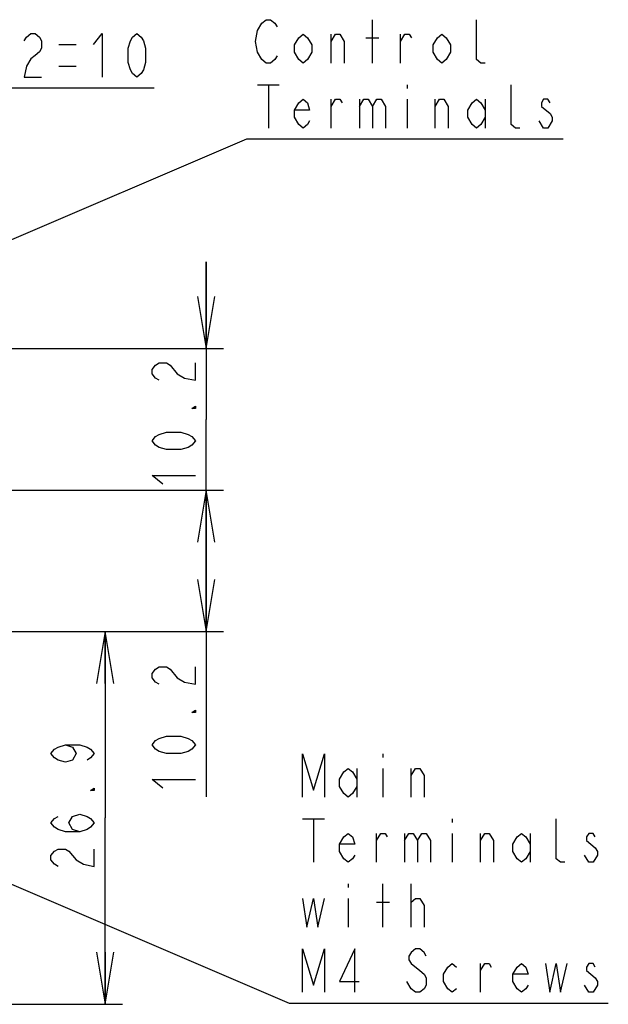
# Model space of a CAD drawing. Extents: x 36 to 422, y 13 to 287.
# Tile 12 of 16: x 292 to 326, y 69 to 126. Entities that reach past the tile are written whole.
import ezdxf

# ---------------------------------------------------------------- set-up
doc = ezdxf.new("R2010")
doc.units = 0
doc.header["$LTSCALE"] = 23.1
doc.layers.get('0').update_dxf_attribs({"linetype": 'CONTINUOUS'})
doc.layers.add('ALL_DIM', color=7, linetype='CONTINUOUS')
doc.layers.add('ALL_NOTE', color=7, linetype='CONTINUOUS')
doc.dimstyles.get("Standard").update_dxf_attribs({"dimtxt": 2.5, "dimasz": 2.5, "dimexe": 1.25, "dimexo": 0.625, "dimtad": 1, "dimcen": 2.5, "dimazin": 3, "dimtfac": 1, "dimtmove": 0, "dimatfit": 3})

# ---------------------------------------------------------------- blocks, each defined once
blk = doc.blocks.new('_OPEN')
at = {"color": 0, "linetype": 'BYBLOCK'}
for p, q in [((0, 0), (-1, 0.167)), ((-1, -0.167), (0, 0)), ((-1, 0), (0, 0))]:
    blk.add_line(p, q, dxfattribs=at)
blk = doc.blocks.new('*D25')
at = {"layer": 'ALL_DIM', "color": 2, "linetype": 'CONTINUOUS'}
for p, q in [((278.21, 91.3), (278.21, 123.095)), ((286.21, 91.3), (286.21, 123.095)), ((278.21, 122.095), (282.21, 122.095)), ((286.21, 122.095), (282.21, 122.095)), ((282.21, 122.095), (300.053, 122.095))]:
    blk.add_line(p, q, dxfattribs=at)
at = {"layer": 'ALL_DIM', "color": 2, "linetype": 'CONTINUOUS', "xscale": 3, "yscale": 3, "zscale": 3, "rotation": 180}
blk.add_blockref('_OPEN', (278.21, 122.095), dxfattribs=at)
at = {"layer": 'ALL_DIM', "color": 2, "linetype": 'CONTINUOUS', "xscale": 3, "yscale": 3, "zscale": 3}
blk.add_blockref('_OPEN', (286.21, 122.095), dxfattribs=at)
blk = doc.blocks.new('*D30')
at = {"layer": 'ALL_DIM', "color": 2, "linetype": 'CONTINUOUS'}
for p, q in [((286.486, 90.737), (298.219, 90.737)), ((297.219, 90.737), (297.219, 79.991)), ((297.219, 69.245), (297.219, 79.991)), ((283.236, 69.245), (298.219, 69.245))]:
    blk.add_line(p, q, dxfattribs=at)
at = {"layer": 'ALL_DIM', "color": 2, "linetype": 'CONTINUOUS', "xscale": 3, "yscale": 3, "zscale": 3}
for p, rotation in [((297.219, 90.737), 90), ((297.219, 69.245), 270)]:
    blk.add_blockref('_OPEN', p, dxfattribs=dict(at, rotation=rotation))
blk = doc.blocks.new('*D31')
at = {"layer": 'ALL_DIM', "color": 2, "linetype": 'CONTINUOUS'}
for p, q in [((271.17, 98.897), (304.05, 98.897)), ((303.05, 98.897), (303.05, 94.817)), ((303.05, 90.737), (303.05, 94.817)), ((303.05, 94.817), (303.05, 81.206)), ((286.486, 90.737), (304.05, 90.737))]:
    blk.add_line(p, q, dxfattribs=at)
at = {"layer": 'ALL_DIM', "color": 2, "linetype": 'CONTINUOUS', "xscale": 3, "yscale": 3, "zscale": 3}
for p, rotation in [((303.05, 98.897), 90), ((303.05, 90.737), 270)]:
    blk.add_blockref('_OPEN', p, dxfattribs=dict(at, rotation=rotation))
blk = doc.blocks.new('*D32')
at = {"layer": 'ALL_DIM', "color": 2, "linetype": 'CONTINUOUS'}
for p, q in [((303.05, 107.057), (303.05, 112.057)), ((303.05, 112.057), (303.05, 102.977)), ((264.558, 107.057), (304.05, 107.057)), ((303.05, 93.897), (303.05, 102.977)), ((271.17, 98.897), (304.05, 98.897)), ((303.05, 98.897), (303.05, 93.897))]:
    blk.add_line(p, q, dxfattribs=at)
at = {"layer": 'ALL_DIM', "color": 2, "linetype": 'CONTINUOUS', "xscale": 3, "yscale": 3, "zscale": 3}
for p, rotation in [((303.05, 107.057), 270), ((303.05, 98.897), 90)]:
    blk.add_blockref('_OPEN', p, dxfattribs=dict(at, rotation=rotation))

msp = doc.modelspace()

# ---------------------------------------------------------------- linework, layer by layer
at = {"layer": 'ALL_DIM', "color": 2, "linetype": 'CONTINUOUS'}
for p, q in [((294.553, 124.595), (295.553, 124.595)), ((294.553, 123.345), (295.553, 123.345))]:
    msp.add_line(p, q, dxfattribs=at)
for points in [[(292.553, 124.804), (292.678, 125.012), (292.928, 125.22), (293.178, 125.22), (293.428, 125.012), (293.553, 124.804), (293.553, 124.387), (293.428, 124.179), (293.178, 123.97), (292.928, 123.762), (292.678, 123.345), (292.553, 122.72), (293.553, 122.72)], [(296.553, 124.595), (297.053, 125.22), (297.053, 122.72)], [(299.053, 122.72), (298.803, 122.929), (298.678, 123.137), (298.553, 123.554), (298.553, 124.387), (298.678, 124.804), (298.803, 125.012), (299.053, 125.22), (299.303, 125.012), (299.428, 124.804), (299.553, 124.387), (299.553, 123.554), (299.428, 123.137), (299.303, 122.929), (299.053, 122.72)], [(300.342, 105.234), (300.133, 105.359), (299.925, 105.609), (299.925, 105.859), (300.133, 106.109), (300.342, 106.234), (300.758, 106.234), (300.967, 106.109)], [(300.967, 106.109), (301.383, 105.609), (301.8, 105.359), (302.425, 105.234), (302.425, 106.234)], [(302.425, 103.734), (302.425, 103.609), (302.217, 103.609), (302.425, 103.734)], [(302.425, 101.734), (302.217, 101.484), (302.008, 101.359), (301.592, 101.234), (300.758, 101.234), (300.342, 101.359), (300.133, 101.484), (299.925, 101.734), (300.133, 101.984), (300.342, 102.109), (300.758, 102.234), (301.592, 102.234), (302.008, 102.109), (302.217, 101.984), (302.425, 101.734)], [(300.55, 99.234), (299.925, 99.734), (302.425, 99.734)], [(300.342, 87.706), (300.133, 87.831), (299.925, 88.081), (299.925, 88.331), (300.133, 88.581), (300.342, 88.706), (300.758, 88.706), (300.967, 88.581)], [(300.967, 88.581), (301.383, 88.081), (301.8, 87.831), (302.425, 87.706), (302.425, 88.706)], [(302.425, 86.206), (302.425, 86.081), (302.217, 86.081), (302.425, 86.206)], [(302.425, 84.206), (302.217, 83.956), (302.008, 83.831), (301.592, 83.706), (300.758, 83.706), (300.342, 83.831), (300.133, 83.956), (299.925, 84.206), (300.133, 84.456), (300.342, 84.581), (300.758, 84.706), (301.592, 84.706), (302.008, 84.581), (302.217, 84.456), (302.425, 84.206)], [(294.927, 84.201), (295.344, 84.076), (295.552, 83.701), (295.344, 83.326), (294.927, 83.201), (294.51, 83.326), (294.302, 83.451), (294.094, 83.701), (294.302, 83.951), (294.51, 84.076), (294.927, 84.201), (295.76, 84.201), (296.177, 84.076), (296.385, 83.951), (296.594, 83.701), (296.385, 83.451), (296.177, 83.326)], [(300.55, 81.706), (299.925, 82.206), (302.425, 82.206)], [(296.594, 81.701), (296.594, 81.576), (296.385, 81.576), (296.594, 81.701)], [(295.76, 79.201), (295.344, 79.326), (295.135, 79.701), (295.344, 80.076), (295.76, 80.201), (296.177, 80.076), (296.385, 79.951), (296.594, 79.701), (296.385, 79.451), (296.177, 79.326), (295.76, 79.201), (294.927, 79.201), (294.51, 79.326), (294.302, 79.451), (294.094, 79.701), (294.302, 79.951), (294.51, 80.076)], [(294.51, 77.201), (294.302, 77.326), (294.094, 77.576), (294.094, 77.826), (294.302, 78.076), (294.51, 78.201), (294.927, 78.201), (295.135, 78.076), (295.552, 77.576)], [(295.552, 77.576), (295.969, 77.326), (296.594, 77.201), (296.594, 78.201)]]:
    msp.add_lwpolyline(points, dxfattribs=at)
at = {"layer": 'ALL_NOTE', "color": 2, "linetype": 'CONTINUOUS'}
for p, q in [((312.633, 123.526), (312.633, 126.026)), ((310.258, 123.526), (310.258, 125.192)), ((312.258, 124.984), (313.008, 124.984)), ((314.258, 123.526), (314.258, 125.192)), ((306.008, 122.276), (307.258, 122.276)), ((306.633, 122.276), (306.633, 119.776)), ((314.633, 122.276), (314.633, 122.067)), ((310.258, 119.776), (310.258, 121.442)), ((311.883, 121.442), (311.883, 119.776)), ((314.633, 121.442), (314.633, 119.776)), ((316.258, 119.776), (316.258, 121.442)), ((319.133, 121.442), (319.133, 119.776)), ((271.554, 104.681), (305.383, 119.151)), ((305.383, 119.151), (305.633, 119.151)), ((305.633, 119.151), (323.633, 119.151)), ((313.236, 83.686), (313.236, 83.478)), ((311.736, 82.853), (311.736, 81.186)), ((313.236, 82.853), (313.236, 81.186)), ((314.861, 81.186), (314.861, 82.853)), ((281.981, 80.374), (307.824, 69.311)), ((308.611, 79.936), (309.861, 79.936)), ((309.236, 79.936), (309.236, 77.436)), ((317.236, 79.936), (317.236, 79.728)), ((312.861, 77.436), (312.861, 79.103)), ((314.486, 79.103), (314.486, 77.436)), ((317.236, 79.103), (317.236, 77.436)), ((318.861, 77.436), (318.861, 79.103)), ((321.736, 79.103), (321.736, 77.436)), ((325.111, 77.436), (324.861, 77.853)), ((311.236, 76.186), (311.236, 75.978)), ((313.236, 73.686), (313.236, 76.186)), ((314.861, 73.686), (314.861, 76.186)), ((311.236, 75.353), (311.236, 73.686)), ((312.861, 75.144), (313.611, 75.144)), ((314.861, 75.144), (315.111, 75.353)), ((318.861, 69.936), (318.861, 71.603)), ((314.861, 70.144), (314.611, 70.561)), ((325.111, 69.936), (324.861, 70.353)), ((307.824, 69.311), (308.236, 69.311)), ((308.236, 69.311), (326.236, 69.311))]:
    msp.add_line(p, q, dxfattribs=at)
for points in [[(306.008, 125.401), (306.258, 125.817), (306.508, 126.026), (306.758, 126.026), (307.008, 125.817), (307.133, 125.609)], [(319.133, 123.526), (318.883, 123.526), (318.633, 123.734), (318.633, 126.026)], [(306.258, 123.734), (306.008, 124.151), (305.883, 124.776), (306.008, 125.401)], [(309.133, 124.151), (308.883, 123.734), (308.633, 123.526), (308.383, 123.734), (308.133, 124.151), (308.133, 124.567), (308.383, 124.984), (308.633, 125.192), (308.883, 124.984), (309.133, 124.567), (309.133, 124.151)], [(310.258, 124.776), (310.508, 125.192), (310.758, 125.192), (311.008, 124.776), (311.008, 123.526)], [(314.258, 124.776), (314.508, 125.192), (314.758, 125.192), (314.883, 124.984)], [(317.133, 124.151), (316.883, 123.734), (316.633, 123.526), (316.383, 123.734), (316.133, 124.151), (316.133, 124.567), (316.383, 124.984), (316.633, 125.192), (316.883, 124.984), (317.133, 124.567), (317.133, 124.151)], [(307.133, 123.942), (307.008, 123.734), (306.758, 123.526), (306.508, 123.526), (306.258, 123.734)], [(321.133, 119.776), (320.883, 119.776), (320.633, 119.984), (320.633, 122.276)], [(309.008, 120.192), (308.883, 119.984), (308.633, 119.776), (308.383, 119.984), (308.133, 120.401), (308.133, 120.817), (308.383, 121.234), (308.633, 121.442), (308.883, 121.234), (309.008, 120.817), (308.133, 120.817)], [(310.258, 121.026), (310.508, 121.442), (310.758, 121.442), (310.883, 121.234)], [(311.883, 121.026), (312.133, 121.442), (312.383, 121.442), (312.633, 121.026), (312.633, 119.776)], [(312.633, 121.026), (312.883, 121.442), (313.133, 121.442), (313.383, 121.026), (313.383, 119.776)], [(316.258, 121.026), (316.508, 121.442), (316.758, 121.442), (317.008, 121.026), (317.008, 119.776)], [(319.133, 120.401), (318.883, 119.984), (318.633, 119.776), (318.383, 119.984), (318.133, 120.401), (318.133, 120.817), (318.383, 121.234), (318.633, 121.442), (318.883, 121.234), (319.133, 120.817)], [(322.883, 121.234), (322.758, 121.442), (322.508, 121.442), (322.383, 121.234), (322.383, 121.026)], [(322.383, 121.026), (322.883, 120.609), (323.008, 120.401), (323.008, 120.192)], [(323.008, 120.192), (322.758, 119.776), (322.508, 119.776), (322.258, 120.192)], [(308.611, 81.186), (308.611, 83.686), (309.236, 81.603), (309.861, 83.686), (309.861, 81.186)], [(311.736, 81.811), (311.486, 81.394), (311.236, 81.186), (310.986, 81.394), (310.736, 81.811), (310.736, 82.228), (310.986, 82.644), (311.236, 82.853), (311.486, 82.644), (311.736, 82.228)], [(314.861, 82.436), (315.111, 82.853), (315.361, 82.853), (315.611, 82.436), (315.611, 81.186)], [(323.736, 77.436), (323.486, 77.436), (323.236, 77.644), (323.236, 79.936)], [(311.611, 77.853), (311.486, 77.644), (311.236, 77.436), (310.986, 77.644), (310.736, 78.061), (310.736, 78.478), (310.986, 78.894), (311.236, 79.103), (311.486, 78.894), (311.611, 78.478), (310.736, 78.478)], [(312.861, 78.686), (313.111, 79.103), (313.361, 79.103), (313.486, 78.894)], [(314.486, 78.686), (314.736, 79.103), (314.986, 79.103), (315.236, 78.686), (315.236, 77.436)], [(315.236, 78.686), (315.486, 79.103), (315.736, 79.103), (315.986, 78.686), (315.986, 77.436)], [(318.861, 78.686), (319.111, 79.103), (319.361, 79.103), (319.611, 78.686), (319.611, 77.436)], [(321.736, 78.061), (321.486, 77.644), (321.236, 77.436), (320.986, 77.644), (320.736, 78.061), (320.736, 78.478), (320.986, 78.894), (321.236, 79.103), (321.486, 78.894), (321.736, 78.478)], [(325.486, 78.894), (325.361, 79.103), (325.111, 79.103), (324.986, 78.894), (324.986, 78.686), (325.236, 78.478), (325.486, 78.269), (325.611, 78.061), (325.611, 77.853)], [(325.611, 77.853), (325.361, 77.436), (325.111, 77.436)], [(308.611, 75.353), (308.861, 73.686), (309.236, 75.353), (309.486, 73.686), (309.861, 75.353)], [(315.111, 75.353), (315.361, 75.353), (315.611, 74.936), (315.611, 73.686)], [(308.611, 69.936), (308.611, 72.436), (309.236, 70.353), (309.861, 72.436), (309.861, 69.936)], [(311.611, 69.936), (311.611, 72.436), (310.736, 70.561), (311.861, 70.561)], [(315.736, 72.019), (315.611, 72.228), (315.361, 72.436), (315.111, 72.436), (314.861, 72.228), (314.736, 72.019), (314.736, 71.811), (314.861, 71.603)], [(314.861, 71.603), (315.361, 71.186), (315.611, 70.978), (315.736, 70.769), (315.736, 70.353), (315.611, 70.144), (315.361, 69.936), (315.111, 69.936), (314.861, 70.144)], [(317.486, 70.144), (317.236, 69.936), (316.986, 70.144), (316.736, 70.561), (316.736, 70.978), (316.986, 71.394), (317.236, 71.603), (317.486, 71.394)], [(318.861, 71.186), (319.111, 71.603), (319.361, 71.603), (319.486, 71.394)], [(321.611, 70.353), (321.486, 70.144), (321.236, 69.936), (320.986, 70.144), (320.736, 70.561), (320.736, 70.978), (320.986, 71.394), (321.236, 71.603), (321.486, 71.394), (321.611, 70.978), (320.736, 70.978)], [(322.611, 71.603), (322.861, 69.936), (323.236, 71.603), (323.486, 69.936), (323.861, 71.603)], [(325.486, 71.394), (325.361, 71.603), (325.111, 71.603), (324.986, 71.394), (324.986, 71.186), (325.236, 70.978), (325.486, 70.769), (325.611, 70.561), (325.611, 70.353)], [(325.611, 70.353), (325.361, 69.936), (325.111, 69.936)]]:
    msp.add_lwpolyline(points, dxfattribs=at)

# ---------------------------------------------------------------- dimensions: what is measured, and where the dimension line sits
at = {"layer": 'ALL_DIM', "color": 2, "linetype": 'CONTINUOUS'}
dim = msp.add_linear_dim(base=(286.21, 122.095), p1=(278.21, 91.3), p2=(286.21, 91.3), dimstyle='Standard', dxfattribs=at)
dim.commit()
dim.dimension.update_dxf_attribs({"geometry": '*D25', "text_midpoint": (288.053, 122.72), "dimtype": 128})
for base, p1, p2, angle, picture, middle in [((303.05, 107.057), (271.17, 98.897), (264.558, 107.057), 90, '*D32', (302.425, 98.734)), ((303.05, 90.737), (271.17, 98.897), (286.486, 90.737), 270, '*D31', (302.425, 81.206)), ((297.219, 69.245), (286.486, 90.737), (283.236, 69.245), 270, '*D30', (296.594, 76.701))]:
    dim = msp.add_linear_dim(base=base, p1=p1, p2=p2, angle=angle, dimstyle='Standard', dxfattribs=at)
    dim.commit()
    dim.dimension.update_dxf_attribs({"geometry": picture, "text_midpoint": middle, "dimtype": 128})

doc.saveas('drawing.dxf')
